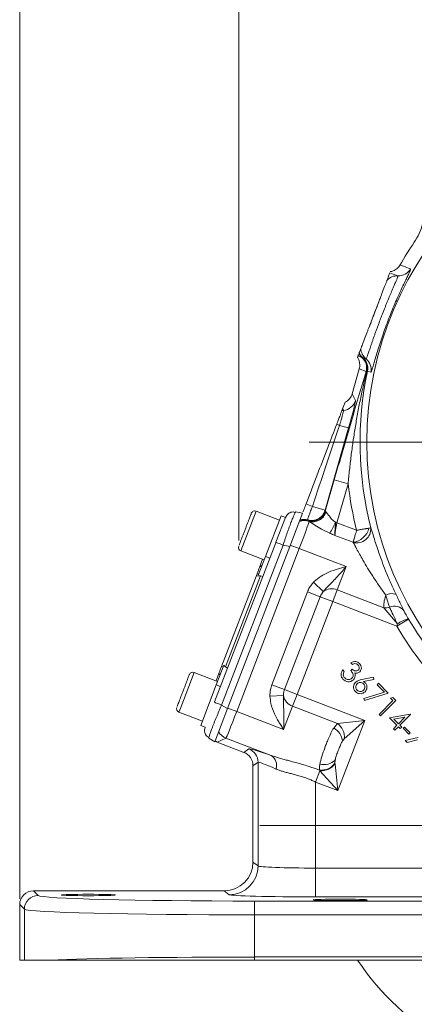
# Model space of a CAD drawing. Header units: inches. Extents: x 0.3 to 33.9, y 0.2 to 21.7.
# Tile 9 of 22: x 18.2 to 21.6, y 5.1 to 13.7. Entities that reach past the tile are written whole.
import ezdxf

# ---------------------------------------------------------------- set-up
doc = ezdxf.new("R2010")
doc.units = ezdxf.units.IN
doc.header["$MEASUREMENT"] = 0
doc.layers.add('SLD-0', color=7, linetype='Continuous', lineweight=15)
doc.styles.add('SLDTEXTSTYLE0', font='TXT', dxfattribs={"width": 0.75})
doc.dimstyles.new('SLDDIMSTYLE0', dxfattribs={"dimtxt": 0.25, "dimasz": 0.13, "dimexe": 0, "dimexo": 0.0625, "dimgap": 0.0625, "dimtad": 0, "dimtih": 1, "dimtoh": 1, "dimrnd": 1e-09, "dimzin": 12, "dimdsep": 46, "dimtxsty": 'SLDTEXTSTYLE0', "dimsah": 1, "dimcen": 0.09, "dimadec": 0, "dimazin": 3, "dimtfac": 1, "dimtofl": 0, "dimtmove": 0, "dimatfit": 3, "dimfxl": 1, "dimfrac": 2, "dimtolj": 1, "dimtzin": 12, "dimarcsym": 0})
doc.dimstyles.new('SLDDIMSTYLE2', dxfattribs={"dimtxt": 0.25, "dimasz": 0.13, "dimexe": 0, "dimexo": 0.0625, "dimgap": 0.0625, "dimtad": 0, "dimtih": 1, "dimtoh": 1, "dimrnd": 1e-09, "dimzin": 4, "dimdsep": 46, "dimtxsty": 'SLDTEXTSTYLE0', "dimsah": 1, "dimcen": 0.09, "dimadec": 0, "dimazin": 1, "dimtfac": 1, "dimtofl": 0, "dimtmove": 0, "dimatfit": 3, "dimfxl": 1, "dimfrac": 2, "dimtolj": 1, "dimtzin": 12, "dimarcsym": 0})

# ---------------------------------------------------------------- blocks, each defined once
blk = doc.blocks.new('_D_2')
at = {"layer": 'SLD-0'}
for p, q in [((18.1878, 6.0121), (18.1878, 14.5179)), ((20.0902, 9.1263), (20.0902, 14.5179)), ((18.1878, 14.3929), (18.5204, 14.3929)), ((18.6599, 14.4297), (18.6091, 14.4297)), ((18.6091, 14.4297), (18.6091, 14.0329)), ((19.6181, 14.4297), (19.6689, 14.4297)), ((19.6689, 14.4297), (19.6689, 14.0329)), ((20.0902, 14.3929), (19.7577, 14.3929)), ((18.6091, 14.0329), (18.6599, 14.0329)), ((19.6689, 14.0329), (19.6181, 14.0329))]:
    blk.add_line(p, q, dxfattribs=at)
for points in [[(18.1878, 14.3929), (18.3178, 14.3729), (18.3178, 14.4129)], [(20.0902, 14.3929), (19.9602, 14.4129), (19.9602, 14.3729)]]:
    blk.add_solid(points, dxfattribs=at)
at = {"layer": 'SLD-0', "char_height": 0.25, "attachment_point": 1, "style": 'SLDTEXTSTYLE0'}
for s, insert in [('1.90', (18.7142, 14.8028, 0.413)), ('48.32', (18.7234, 14.3551, 0.413))]:
    blk.add_mtext(s, dxfattribs=dict(at, insert=insert))
blk = doc.blocks.new('_D_3')
at = {"layer": 'SLD-0'}
for p, q in [((20.0902, 9.1263), (20.0902, 14.5179)), ((22.9095, 9.3358), (22.9095, 14.5179)), ((20.0902, 14.3929), (20.8812, 14.3929)), ((21.0207, 14.4297), (20.97, 14.4297)), ((20.97, 14.4297), (20.97, 14.0329)), ((21.9789, 14.4297), (22.0297, 14.4297)), ((22.0297, 14.4297), (22.0297, 14.0329)), ((22.9095, 14.3929), (22.1185, 14.3929)), ((20.97, 14.0329), (21.0207, 14.0329)), ((22.0297, 14.0329), (21.9789, 14.0329))]:
    blk.add_line(p, q, dxfattribs=at)
for points in [[(20.0902, 14.3929), (20.2202, 14.3729), (20.2202, 14.4129)], [(22.9095, 14.3929), (22.7795, 14.4129), (22.7795, 14.3729)]]:
    blk.add_solid(points, dxfattribs=at)
at = {"layer": 'SLD-0', "char_height": 0.25, "attachment_point": 1, "style": 'SLDTEXTSTYLE0'}
for s, insert in [('2.82', (21.075, 14.8028, 0.413)), ('71.61', (21.0842, 14.3551, 0.413))]:
    blk.add_mtext(s, dxfattribs=dict(at, insert=insert))
blk = doc.blocks.new('SW_CENTERMARKSYMBOL_0')
at = {"layer": 'SLD-0', "color": 0}
for p, q in [((0, 1), (0, 3.4561)), ((0, 0), (0, 0.5)), ((-1, 0), (-3.4561, 0)), ((0, 0), (-0.5, 0)), ((0, 0), (0, -0.5)), ((0, 0), (0.5, 0)), ((1, 0), (3.4561, 0)), ((0, -1), (0, -3.4561))]:
    blk.add_line(p, q, dxfattribs=at)
blk = doc.blocks.new('SW_CENTERMARKSYMBOL_1')
at = {"layer": 'SLD-0', "color": 0}
for p, q in [((0, 1), (0, 2.635)), ((0, 0), (0, 0.5)), ((-1, 0), (-2.635, 0)), ((0, 0), (-0.5, 0)), ((0, 0), (0, -0.5)), ((0, 0), (0.5, 0)), ((1, 0), (2.635, 0)), ((0, -1), (0, -2.635))]:
    blk.add_line(p, q, dxfattribs=at)

msp = doc.modelspace()

# ---------------------------------------------------------------- linework, layer by layer
at = {"color": 7, "linetype": 'Continuous', "lineweight": 15}
for p, q in [((21.6154, 11.7165), (21.6157, 11.7164)), ((21.4918, 11.5199), (21.4918, 11.5199)), ((21.3102, 11.2081), (21.2206, 10.9745)), ((21.1265, 10.7295), (21.1215, 10.7165)), ((21.1265, 10.7295), (21.1606, 10.7165)), ((21.1342, 10.7496), (21.1346, 10.7506)), ((21.1606, 10.7165), (21.1666, 10.7153)), ((21.0759, 10.4009), (21.1376, 10.616)), ((21.1376, 10.616), (21.1967, 10.5933)), ((21.1376, 10.616), (21.1376, 10.616)), ((21.2039, 10.599), (21.2087, 10.598)), ((21.1049, 10.3428), (21.0759, 10.4009)), ((20.9933, 10.2708), (20.9871, 10.2547)), ((20.9933, 10.2708), (21.0148, 10.3269)), ((20.8404, 9.3907), (21.0449, 10.1036)), ((21.0449, 10.1036), (20.9661, 10.1262)), ((20.9207, 9.6531), (20.8423, 9.3796)), ((20.9207, 9.6531), (21.0408, 9.6186)), ((20.9437, 9.2802), (21.0408, 9.6186)), ((20.8404, 9.3907), (20.7303, 9.4222)), ((20.4447, 9.3023), (20.2412, 9.3804)), ((20.324, 8.9876), (20.4591, 9.3396)), ((20.4138, 9.11), (20.4964, 9.3253)), ((20.4964, 9.3253), (20.4591, 9.3396)), ((20.4964, 9.3252), (20.5104, 9.3485)), ((20.645, 9.3636), (20.5342, 9.0749)), ((20.5822, 9.3703), (20.5863, 9.375)), ((20.645, 9.3636), (20.5863, 9.375)), ((20.8392, 9.3858), (20.8404, 9.3907)), ((20.8423, 9.3796), (20.8392, 9.3858)), ((20.6986, 9.2926), (20.6925, 9.2978)), ((20.702, 9.2903), (20.6986, 9.2926)), ((20.9313, 9.2837), (20.9437, 9.2802)), ((21.1147, 9.2145), (20.9437, 9.2802)), ((20.9267, 9.1703), (21.0836, 9.11)), ((19.8814, 7.7232), (20.4126, 9.1069)), ((19.942, 7.6964), (20.4755, 9.0863)), ((19.9932, 7.6656), (20.5342, 9.0749)), ((20.1027, 9.1088), (20.0932, 9.084)), ((20.5342, 9.0749), (20.4755, 9.0863)), ((20.6167, 9.0563), (20.5386, 9.0863)), ((20.073, 7.6399), (20.6167, 9.0563)), ((20.1086, 9.035), (20.3121, 8.9568)), ((20.2578, 8.8153), (20.324, 8.9876)), ((20.324, 8.9876), (20.3613, 8.9733)), ((20.6167, 9.0563), (21.024, 8.8999)), ((20.2705, 8.8902), (20.2981, 8.9622)), ((20.9461, 8.6969), (21.024, 8.8999)), ((19.9411, 8.0322), (20.2502, 8.8373)), ((19.9763, 8.027), (20.2798, 8.8176)), ((20.2502, 8.8373), (20.2642, 8.8319)), ((20.3001, 8.814), (20.2798, 8.8176)), ((20.8249, 8.6813), (20.7411, 8.763)), ((20.688, 8.6795), (20.3781, 7.8722)), ((20.7976, 8.6375), (20.688, 8.6795)), ((20.9071, 8.5954), (20.9461, 8.6969)), ((21.3515, 8.5413), (20.9461, 8.6969)), ((20.4877, 7.8301), (20.7976, 8.6375)), ((20.5972, 7.7881), (20.9071, 8.5954)), ((20.7976, 8.6375), (20.9071, 8.5954)), ((20.9071, 8.5954), (21.4627, 8.3822)), ((21.3515, 8.5413), (21.4689, 8.4011)), ((21.5659, 8.4433), (21.4627, 8.3822)), ((21.4689, 8.4011), (21.4627, 8.3822)), ((21.5659, 8.4433), (21.5653, 8.4444)), ((19.8954, 7.8711), (19.9615, 8.0434)), ((21.079, 8.0498), (21.0654, 8.0634)), ((19.9072, 7.9019), (19.7037, 7.98)), ((19.8932, 7.9073), (19.9208, 7.9793)), ((19.9551, 8.0268), (19.9411, 8.0322)), ((19.9939, 8.0161), (19.9763, 8.027)), ((20.9945, 8.0013), (21.0075, 7.9882)), ((21.0634, 7.9964), (21.0755, 8.0086)), ((19.7603, 7.5191), (19.8954, 7.8711)), ((19.8954, 7.8711), (19.9327, 7.8568)), ((20.4877, 7.8301), (20.3781, 7.8722)), ((21.1594, 7.9174), (21.2599, 7.9372)), ((21.2637, 7.9191), (21.1734, 7.9006)), ((21.2599, 7.9372), (21.2637, 7.9191)), ((21.2927, 7.8726), (21.3053, 7.8851)), ((21.3565, 7.8088), (21.2927, 7.8726)), ((21.3053, 7.8851), (21.3896, 7.8008)), ((20.4877, 7.8301), (20.5972, 7.7881)), ((20.5583, 7.6866), (20.5972, 7.7881)), ((21.1854, 7.5623), (20.5972, 7.7881)), ((21.1768, 7.7521), (21.3565, 7.8088)), ((21.3896, 7.8008), (21.1822, 7.7356)), ((19.5651, 7.7085), (19.5556, 7.6836)), ((20.4787, 7.7793), (20.3617, 7.7746)), ((21.1822, 7.7356), (21.1768, 7.7521)), ((21.3096, 7.6149), (21.4295, 7.7349)), ((21.4558, 7.7347), (21.3228, 7.6017)), ((21.4086, 7.7558), (21.4296, 7.7608)), ((21.4295, 7.7349), (21.4086, 7.7558)), ((21.4296, 7.7608), (21.4558, 7.7347)), ((19.5711, 7.6346), (19.7746, 7.5565)), ((19.8824, 7.3769), (19.9932, 7.6656)), ((19.942, 7.6964), (19.9932, 7.6656)), ((20.073, 7.6399), (19.9949, 7.6699)), ((20.4803, 7.4836), (20.073, 7.6399)), ((20.4803, 7.4836), (20.5583, 7.6866)), ((20.5583, 7.6866), (20.9475, 7.5372)), ((21.3228, 7.6017), (21.3096, 7.6149)), ((21.4014, 7.5849), (21.5809, 7.6163)), ((21.5836, 7.6136), (21.4909, 7.5209)), ((21.5809, 7.6163), (21.5836, 7.6136)), ((20.9475, 7.5372), (20.9156, 7.4966)), ((21.1854, 7.5623), (20.9475, 7.5372)), ((20.9516, 6.9533), (21.1854, 7.5623)), ((21.0075, 7.4023), (21.1854, 7.5623)), ((21.4649, 7.5214), (21.4014, 7.5849)), ((21.533, 7.5896), (21.4385, 7.5733)), ((21.4385, 7.5733), (21.4776, 7.5342)), ((21.4776, 7.5342), (21.533, 7.5896)), ((19.7603, 7.5191), (19.7976, 7.5048)), ((19.7925, 7.4781), (19.7976, 7.5049)), ((21.434, 7.4905), (21.4649, 7.5214)), ((21.4473, 7.4772), (21.434, 7.4905)), ((21.4782, 7.5081), (21.4473, 7.4772)), ((21.4943, 7.492), (21.4782, 7.5081)), ((21.4909, 7.5209), (21.507, 7.5048)), ((21.507, 7.5048), (21.4943, 7.492)), ((21.5194, 7.494), (21.5304, 7.505)), ((21.5692, 7.4443), (21.5194, 7.494)), ((21.5304, 7.505), (21.5802, 7.4553)), ((21.5802, 7.4553), (21.5692, 7.4443)), ((19.8824, 7.3769), (19.8311, 7.4077)), ((19.9027, 7.3741), (19.9793, 7.4083)), ((20.1343, 7.2852), (19.9027, 7.3741)), ((19.9793, 7.4083), (20.3727, 7.2573)), ((21.5373, 7.3872), (21.6482, 7.4133)), ((21.5529, 7.3716), (21.5373, 7.3872)), ((21.6433, 7.3927), (21.5529, 7.3716)), ((20.1786, 7.3156), (20.1343, 7.2852)), ((20.2145, 7.1686), (20.2587, 7.199)), ((20.2587, 7.199), (20.2587, 6.2987)), ((20.9265, 7.1912), (20.9284, 7.2179)), ((20.9272, 7.1843), (20.9265, 7.1912)), ((20.2145, 6.3319), (20.2145, 7.1686)), ((20.7963, 7.126), (20.7584, 7.0274)), ((20.7916, 7.1311), (20.7963, 7.126)), ((20.7963, 7.126), (20.9516, 6.9533)), ((20.9516, 6.9533), (20.9272, 7.1843)), ((20.7584, 7.0274), (20.9516, 6.9533)), ((20.7584, 6.2797), (20.7584, 7.0274)), ((20.2587, 6.2987), (20.2145, 6.3319)), ((20.7584, 6.2797), (20.7584, 6.0298)), ((21.964, 6.2797), (20.7584, 6.2797)), ((18.3484, 6.0414), (18.3078, 6.082)), ((19.9646, 6.082), (18.3078, 6.082)), ((19.9646, 6.082), (20.0089, 6.0488)), ((20.2278, 5.8735), (20.2278, 5.9934)), ((25.5812, 5.9934), (20.2278, 5.9934)), ((20.7584, 6.0298), (21.8524, 6.0298)), ((18.1878, 5.9621), (18.2285, 5.9214)), ((18.1878, 5.9621), (18.1878, 5.4808)), ((18.2285, 5.9214), (18.2285, 5.4808)), ((20.2278, 5.5073), (20.2278, 5.8735)), ((20.2278, 5.8735), (25.5812, 5.8735)), ((18.2285, 5.4808), (18.1878, 5.4808)), ((18.4538, 5.4808), (18.2285, 5.4808)), ((20.2278, 5.4808), (20.2278, 5.5073)), ((25.5812, 5.5073), (20.2278, 5.5073)), ((25.5812, 5.4808), (20.2278, 5.4808))]:
    msp.add_line(p, q, dxfattribs=at)
at = {"color": 8, "linetype": 'Continuous', "lineweight": 15}
for p, q in [((20.2412, 9.3804), (20.1237, 9.0743)), ((20.1237, 9.0743), (20.1086, 9.035)), ((19.7037, 7.98), (19.5862, 7.6739)), ((19.5862, 7.6739), (19.5711, 7.6346))]:
    msp.add_line(p, q, dxfattribs=at)
at = {"color": 7, "linetype": 'Continuous', "lineweight": 15, "flags": 128}
for points in [[(21.5822, 11.4846), (21.5743, 11.4876), (21.5427, 11.5), (21.4918, 11.5199)], [(21.4725, 11.4252), (21.4647, 11.4282), (21.4332, 11.4404), (21.4037, 11.4518)], [(21.1672, 10.7155), (21.1751, 10.7125), (21.1959, 10.7046)], [(21.2087, 10.598), (21.2167, 10.595), (21.2377, 10.5871)]]:
    msp.add_lwpolyline(points, dxfattribs=at)
at = {"color": 7, "linetype": 'Continuous', "lineweight": 15}
msp.add_circle((24.1595, 9.9804), 2.9561, dxfattribs=at)
for centre, radius, start, end in [((24.1595, 9.9804), 3.08, 145.68866, 150.01049), ((21.4786, 11.545), 0.12, 267.12145, 329.751), ((21.4665, 11.3054), 0.12, 87.1173, 136.78866), ((21.2716, 10.7976), 0.12, 181.21134, 230.8827), ((21.2398, 10.8065), 0.1199, 208.32095, 228.67014), ((21.2427, 10.8087), 0.1205, 207.32433, 230.8289), ((21.243, 10.8084), 0.1199, 206.84969, 230.78696), ((21.0813, 10.6264), 0.12, 343.98483, 48.66061), ((21.0882, 10.626), 0.1188, 346.86443, 48.73337), ((21.0913, 10.6226), 0.12, 348.15797, 50.77799), ((21.1202, 10.6115), 0.12, 348.249, 50.87855), ((24.1595, 9.9804), 3.0147, 168.17845, 194.3092), ((20.9895, 10.3761), 0.1201, 274.94933, 343.90746), ((21.0102, 10.1368), 0.1201, 94.94472, 101.08972), ((22.0675, 12.9072), 2.9912, 247.88685, 248.39395), ((24.1595, 9.9804), 3.1396, 186.61581, 194.11826), ((30.1387, 33.9146), 26.2373, 248.85849, 248.98642), ((20.2298, 9.3505), 0.032, 69, 159), ((20.7238, 9.4191), 0.1201, 253.4565, 343.90766), ((20.7269, 9.4129), 0.1201, 253.35459, 343.90768), ((20.7327, 9.4069), 0.1193, 253.39139, 344.20139), ((20.6592, 9.1777), 0.1205, 69.18139, 110.51555), ((20.6592, 9.1791), 0.1201, 70.85707, 110.3491), ((20.6581, 9.1828), 0.1201, 73.34254, 108.86771), ((20.6554, 9.1888), 0.1201, 73.44386, 106.02337), ((20.2976, 9.555), 0.6893, 327.9309, 336.82233), ((21.0609, 9.275), 0.1665, 277.81046, 345.46101), ((21.1149, 9.2285), 0.1236, 255.95677, 3.12689), ((20.1201, 9.0648), 0.032, 159, 249), ((20.2954, 8.8788), 0.0274, 95.79156, 155.40829), ((20.8991, 8.5836), 0.1227, 67.49934, 127.23491), ((21.4166, 8.5719), 0.0929, 63.96451, 121.27064), ((21.4429, 8.4496), 0.1053, 36.84227, 113.61876), ((21.3652, 8.6565), 0.116, 263.22283, 287.84233), ((21.6307, 8.1695), 0.2826, 103.39765, 124.93181), ((24.1595, 9.9804), 3.0148, 210.65257, 225.54358), ((24.1595, 9.9804), 3.1348, 210.65257, 225.54358), ((19.6922, 7.9501), 0.032, 69, 159), ((19.947, 7.9711), 0.0274, 162.59171, 222.20844), ((20.5992, 7.8022), 0.1227, 190.76509, 250.50066), ((19.5825, 7.6645), 0.032, 159, 249), ((20.8619, 7.4183), 0.1465, 353.75158, 54.24842), ((20.0225, 7.5203), 0.1201, 207.59422, 248.92282), ((20.8432, 7.3669), 0.1486, 5.52242, 60.84324), ((20.1336, 7.1989), 0.1251, 0.05219, 68.94781), ((20.3169, 7.1718), 0.102, 342.18161, 56.84741), ((20.8076, 7.2768), 0.1465, 263.75273, 324.25137), ((20.8281, 7.3275), 0.1486, 257.15676, 312.47758), ((20.8067, 7.2786), 0.153, 266.07251, 321.92749), ((20.0086, 6.2989), 0.2501, 270.06892, 359.94636), ((18.3485, 5.9213), 0.1201, 90.04597, 179.95403), ((22.9095, 6.6508), 2.135, 213.23055, 326.76945)]:
    msp.add_arc(centre, radius, start, end, dxfattribs=at)
for centre, major_axis, ratio, start_param, end_param in [((20.9606, 10.4341), (-0.0536, 0.1075), 0.998667, 3.14741, 3.969959), ((21.75, 8.8508), (-1.6238, 3.4426), 0.022792, 1.134912, 1.139471), ((21.0368, 10.1067), (0.0678, 0.2364), 0.034788, 4.709342, 6.245231), ((20.665, 9.2139), (0.8719, 2.6055), 0.001529, 1.213574, 1.491243), ((20.9565, 9.3249), (0.1142, -0.0552), 0.066735, 3.187995, 3.47672), ((20.6124, 9.058), (0.0896, 0.2334), 0.018159, 4.712389, 6.194904), ((20.8584, 9.1491), (-1.6238, 3.4426), 0.022792, 1.515069, 1.51685), ((20.9519, 9.277), (0.0243, 0.1246), 0.068016, 1.558839, 2.613717), ((20.2704, 8.7728), (0.0164, 0.0428), 0.916331, 0.174533, 0.698222), ((19.9993, 8.0665), (0.0164, 0.0428), 0.916331, 2.44337, 2.96706), ((20.0687, 7.6416), (0.0896, 0.2334), 0.018159, 3.176499, 4.712389), ((19.9459, 7.4862), (-0.1098, -0.0489), 0.998783, 0.618044, 0.784789), ((20.0894, 7.1685), (-0.1031, -0.0709), 0.999103, 2.539873, 3.743313), ((20.8032, 7.0751), (0.625, -0.2402), 0.032596, 2.343173, 3.119213), ((20.7584, 6.9584), (0.4999, -0.2403), 0.037993, 2.348907, 3.124947), ((19.9643, 6.3321), (0.2002, -0.1501), 0.999049, 5.356262, 6.926144), ((20.7584, 6.2994), (0.5, 0), 0.039279, 3.176499, 4.712389), ((18.3079, 5.962), (0.0849, -0.0849), 0.999315, 2.356537, 3.926648), ((20.2278, 6.0426), (1.88, 0), 0.026186, 3.167773, 4.712389), ((20.7584, 6.0494), (0.75, 0), 0.026186, 3.176499, 4.712389), ((20.2278, 5.9227), (2, 0), 0.024615, 3.167773, 4.712389), ((20.2278, 5.458), (2, 0), 0.024615, 1.570796, 2.661649)]:
    msp.add_ellipse(centre, major_axis=major_axis, ratio=ratio, start_param=start_param, end_param=end_param, dxfattribs=at)
for centre in [(18.7845, 6.046), (20.9725, 6.0035)]:
    msp.add_ellipse(centre, major_axis=(0.2344, 0), ratio=0.026186, dxfattribs=at)
for points, knots in [([(21.7001, 12.0459), (21.7014, 12.0174), (21.7041, 11.9595), (21.689, 11.8741), (21.661, 11.7911), (21.6308, 11.7416), (21.6154, 11.7165)], [0, 0, 0, 0, 0.246215, 0.500001, 0.746214, 1, 1, 1, 1]), ([(21.2377, 10.5871), (21.238, 10.5871), (21.2388, 10.5872), (21.2412, 10.5907), (21.246, 10.6024), (21.2548, 10.6304), (21.2667, 10.6707), (21.2815, 10.7213), (21.2995, 10.7814), (21.3204, 10.8477), (21.3446, 10.9199), (21.3711, 10.9945), (21.4001, 11.0708), (21.4303, 11.1452), (21.461, 11.2169), (21.4906, 11.2824), (21.5181, 11.3412), (21.542, 11.3909), (21.5614, 11.4313), (21.5751, 11.4607), (21.583, 11.48), (21.5825, 11.483), (21.5822, 11.4846)], [0, 0, 0, 0, 0.0191636, 0.0383909, 0.0921782, 0.1474506, 0.2008183, 0.2556938, 0.3079923, 0.3618137, 0.4133907, 0.4665477, 0.5182761, 0.5716492, 0.6239142, 0.6778033, 0.7303654, 0.7844485, 0.8373932, 0.8917939, 0.9451748, 1, 1, 1, 1]), ([(21.4918, 11.5199), (21.4882, 11.5143), (21.4809, 11.5029), (21.4666, 11.4886), (21.4501, 11.4766), (21.4342, 11.4688), (21.4198, 11.4639), (21.4116, 11.4623), (21.4075, 11.4615)], [0, 0, 0, 0, 0.188109, 0.381674, 0.569783, 0.763343, 0.881025, 1, 1, 1, 1]), ([(21.1959, 10.7046), (21.196, 10.7045), (21.1965, 10.7045), (21.1978, 10.7058), (21.2003, 10.7104), (21.2036, 10.7181), (21.2077, 10.7286), (21.2125, 10.7418), (21.218, 10.7576), (21.2244, 10.7761), (21.2315, 10.7969), (21.2392, 10.8196), (21.2476, 10.8442), (21.2568, 10.8709), (21.2665, 10.8988), (21.2766, 10.9274), (21.287, 10.9566), (21.298, 10.9869), (21.3117, 11.0239), (21.3255, 11.0603), (21.3428, 11.105), (21.3577, 11.1427), (21.3724, 11.1789), (21.3868, 11.214), (21.4006, 11.2471), (21.4138, 11.278), (21.4232, 11.3001), (21.4321, 11.3209), (21.4404, 11.3402), (21.448, 11.3581), (21.4549, 11.3742), (21.4608, 11.3885), (21.4657, 11.4007), (21.4692, 11.41), (21.4722, 11.4188), (21.4734, 11.424), (21.4728, 11.4249), (21.4725, 11.4252)], [0, 0, 0, 0, 0.006608, 0.03474, 0.063086, 0.092112, 0.121373, 0.149318, 0.177473, 0.206297, 0.235354, 0.263061, 0.290977, 0.319565, 0.348389, 0.375065, 0.401938, 0.429444, 0.457173, 0.500028, 0.524643, 0.57466, 0.600115, 0.62446, 0.673879, 0.699, 0.724166, 0.74949, 0.775306, 0.801289, 0.827981, 0.854857, 0.882311, 0.909965, 0.93221, 0.977211, 1, 1, 1, 1]), ([(21.3102, 11.2081), (21.313, 11.2153), (21.324, 11.244), (21.3434, 11.2945), (21.3643, 11.3491), (21.376, 11.3794), (21.3783, 11.3855), (21.3791, 11.3875)], [0, 0, 0, 0, 0.070467, 0.277117, 0.56329, 0.852377, 1, 1, 1, 1]), ([(21.3791, 11.3875), (21.3812, 11.393), (21.3875, 11.4094), (21.3931, 11.424), (21.3998, 11.4416), (21.4022, 11.4477), (21.4037, 11.4518)], [0, 0, 0, 0, 0.114166, 0.342488, 0.570881, 1, 1, 1, 1]), ([(21.3102, 11.2081), (21.3057, 11.1957), (21.2923, 11.159), (21.2724, 11.1062), (21.2463, 11.0387), (21.2313, 11.0013), (21.2206, 10.9745)], [0, 0, 0, 0, 0.169371, 0.500138, 0.642092, 1, 1, 1, 1]), ([(21.1517, 10.7951), (21.1541, 10.8013), (21.1588, 10.8137), (21.1798, 10.8682), (21.2005, 10.9223), (21.2137, 10.9568), (21.219, 10.9705), (21.2206, 10.9745)], [0, 0, 0, 0, 0.322606, 0.642639, 0.869131, 0.960935, 1, 1, 1, 1]), ([(21.136, 10.7543), (21.137, 10.7568), (21.1392, 10.7626), (21.143, 10.7725), (21.1473, 10.7836), (21.1502, 10.7913), (21.1517, 10.7951)], [0, 0, 0, 0, 0.273531, 0.636695, 0.818329, 1, 1, 1, 1]), ([(21.1215, 10.7165), (21.1237, 10.7131), (21.128, 10.7063), (21.1343, 10.693), (21.1397, 10.6762), (21.1426, 10.6562), (21.1423, 10.6358), (21.1392, 10.6227), (21.1376, 10.616)], [0, 0, 0, 0, 0.114538, 0.230247, 0.419935, 0.615121, 0.80481, 1, 1, 1, 1]), ([(21.1265, 10.7295), (21.1269, 10.7306), (21.128, 10.7334), (21.1295, 10.7373), (21.1311, 10.7414), (21.1313, 10.7421)], [0, 0, 0, 0, 0.32725, 0.875896, 1, 1, 1, 1]), ([(21.1666, 10.7153), (21.1667, 10.7154), (21.167, 10.7155), (21.1671, 10.7155), (21.1672, 10.7155)], [0, 0, 0, 0, 0.44896, 1, 1, 1, 1]), ([(21.1967, 10.5933), (21.1741, 10.5172), (21.1288, 10.3649), (21.0602, 10.1326), (20.9906, 9.8955), (20.9441, 9.7341), (20.9207, 9.6531)], [0, 0, 0, 0, 0.2475226, 0.4953545, 0.7466444, 1, 1, 1, 1]), ([(21.0408, 9.6186), (21.0446, 9.659), (21.0523, 9.7399), (21.0664, 9.8608), (21.0826, 9.9816), (21.1013, 10.1037), (21.1227, 10.2271), (21.147, 10.3517), (21.1738, 10.4758), (21.1939, 10.5579), (21.2039, 10.599)], [0, 0, 0, 0, 0.121753, 0.243667, 0.365943, 0.488306, 0.616057, 0.743881, 0.871908, 1, 1, 1, 1]), ([(21.1967, 10.5933), (21.1974, 10.5945), (21.1989, 10.5968), (21.2022, 10.5983), (21.2039, 10.599)], [0, 0, 0, 0, 0.4965896, 1, 1, 1, 1]), ([(20.9871, 10.2547), (20.9863, 10.2527), (20.9848, 10.2487), (20.9765, 10.2271), (20.9648, 10.1967), (20.9524, 10.1644), (20.9445, 10.1437), (20.9415, 10.136)], [0, 0, 0, 0, 0.215697, 0.431707, 0.649625, 0.869325, 1, 1, 1, 1]), ([(20.9661, 10.1262), (20.9687, 10.135), (20.9754, 10.1579), (20.9843, 10.1897), (20.9925, 10.2205), (20.9982, 10.2438), (21.0001, 10.2546), (20.9999, 10.2561), (20.9998, 10.2565)], [0, 0, 0, 0, 0.133792, 0.349994, 0.507744, 0.714733, 0.929626, 1, 1, 1, 1]), ([(20.9415, 10.136), (20.9158, 10.0689), (20.8272, 9.8381), (20.7385, 9.6071), (20.6756, 9.4433)], [0, 0, 0, 0, 0.290691, 1, 1, 1, 1]), ([(20.6756, 9.4433), (20.6695, 9.4275), (20.66, 9.4026), (20.652, 9.3817), (20.6491, 9.3741)], [0, 0, 0, 0, 0.636153, 1, 1, 1, 1]), ([(20.6896, 9.3039), (20.6896, 9.3049), (20.6897, 9.3074), (20.6937, 9.3207), (20.7012, 9.3431), (20.7115, 9.3723), (20.7225, 9.4017), (20.7289, 9.4185), (20.7303, 9.4222)], [0, 0, 0, 0, 0.143666, 0.362558, 0.499578, 0.718486, 0.937392, 1, 1, 1, 1]), ([(20.1996, 9.3612), (20.1996, 9.3614), (20.1998, 9.3619), (20.1977, 9.3563), (20.1921, 9.3418), (20.1807, 9.312), (20.1651, 9.2713), (20.151, 9.2346), (20.1397, 9.2052), (20.1286, 9.1764), (20.1153, 9.1415), (20.1076, 9.1217), (20.1027, 9.1088)], [0, 0, 0, 0, 0.039681, 0.123958, 0.206484, 0.359787, 0.513091, 0.595616, 0.679894, 0.764171, 0.846697, 1, 1, 1, 1]), ([(20.5822, 9.3705), (20.5758, 9.3719), (20.563, 9.3747), (20.5435, 9.3714), (20.5251, 9.3633), (20.5152, 9.3534), (20.5103, 9.3485)], [0, 0, 0, 0, 0.252652, 0.503903, 0.753133, 1, 1, 1, 1]), ([(20.9313, 9.2837), (20.9253, 9.2879), (20.913, 9.2965), (20.8975, 9.3119), (20.8838, 9.328), (20.8728, 9.3426), (20.8638, 9.3551), (20.8581, 9.3627), (20.8545, 9.3673), (20.8522, 9.37), (20.8498, 9.3725), (20.8482, 9.3738), (20.8475, 9.3744)], [0, 0, 0, 0, 0.141168, 0.287984, 0.435462, 0.585968, 0.701423, 0.819047, 0.857413, 0.895921, 0.947715, 1, 1, 1, 1]), ([(20.702, 9.2903), (20.7033, 9.2896), (20.7165, 9.2823), (20.7509, 9.2599), (20.8105, 9.2227), (20.8574, 9.2005), (20.8818, 9.189)], [0, 0, 0, 0, 0.032981, 0.337416, 0.655229, 1, 1, 1, 1]), ([(20.9267, 9.1703), (20.9267, 9.1704), (20.9266, 9.1707), (20.9264, 9.1733), (20.9262, 9.179), (20.9261, 9.1955), (20.9277, 9.2257), (20.9304, 9.2602), (20.9312, 9.2797), (20.9313, 9.2837)], [0, 0, 0, 0, 0.0040592, 0.0146748, 0.1064973, 0.2213194, 0.565606, 0.9113159, 1, 1, 1, 1]), ([(20.8818, 9.189), (20.8835, 9.1883), (20.8917, 9.1848), (20.9053, 9.1791), (20.9184, 9.1737), (20.9251, 9.1709), (20.9265, 9.1703), (20.9267, 9.1703)], [0, 0, 0, 0, 0.113147, 0.55018, 0.907441, 0.987255, 1, 1, 1, 1]), ([(21.1147, 9.2145), (21.1147, 9.2144), (21.1135, 9.2103), (21.1111, 9.2024), (21.1073, 9.1896), (21.1008, 9.168), (21.0952, 9.1489), (21.0885, 9.1264), (21.0858, 9.1174), (21.0836, 9.11)], [0, 0, 0, 0, 0.0034304, 0.0967701, 0.1892275, 0.3086031, 0.627922, 0.6935814, 1, 1, 1, 1]), ([(21.1147, 9.2145), (21.1149, 9.2146), (21.1191, 9.2153), (21.1272, 9.2167), (21.1403, 9.2189), (21.1559, 9.2216), (21.1734, 9.2247), (21.1875, 9.2271), (21.2001, 9.2293), (21.2114, 9.2313), (21.2185, 9.2326), (21.2221, 9.2332)], [0, 0, 0, 0, 0.0034233, 0.0965672, 0.1888305, 0.3084825, 0.4660683, 0.6282067, 0.6932316, 0.8445932, 1, 1, 1, 1]), ([(21.2383, 9.2353), (21.2376, 9.2353), (21.236, 9.2354), (21.2295, 9.2345), (21.2239, 9.2335), (21.2221, 9.2332)], [0, 0, 0, 0, 0.397481, 0.81045, 1, 1, 1, 1]), ([(21.4574, 8.6553), (21.442, 8.6883), (21.4109, 8.7552), (21.3688, 8.8558), (21.3317, 8.952), (21.3026, 9.0339), (21.2786, 9.1059), (21.2566, 9.1755), (21.2451, 9.2133), (21.2383, 9.2353)], [0, 0, 0, 0, 0.166275, 0.337727, 0.47723, 0.620695, 0.730528, 0.843328, 1, 1, 1, 1]), ([(21.0836, 9.11), (21.0837, 9.1099), (21.0842, 9.1095), (21.0846, 9.109), (21.0849, 9.1086)], [0, 0, 0, 0, 0.209807, 1, 1, 1, 1]), ([(21.0849, 9.1086), (21.0942, 9.0911), (21.1177, 9.047), (21.1617, 8.9674), (21.2099, 8.8864), (21.2572, 8.8113), (21.3103, 8.7317), (21.3489, 8.6783), (21.3684, 8.6513)], [0, 0, 0, 0, 0.14188, 0.356834, 0.500225, 0.646485, 0.821608, 1, 1, 1, 1]), ([(21.024, 8.8999), (21.0238, 8.8999), (21.0109, 8.8963), (20.9851, 8.8893), (20.9345, 8.8743), (20.8734, 8.8527), (20.8052, 8.8174), (20.7627, 8.7848), (20.7431, 8.765), (20.7411, 8.763)], [0, 0, 0, 0, 0.001933, 0.126805, 0.251622, 0.499636, 0.737052, 0.973799, 1, 1, 1, 1]), ([(20.8249, 8.6813), (20.826, 8.6827), (20.8518, 8.7144), (20.9072, 8.7667), (20.973, 8.8401), (21.0118, 8.8856), (21.0239, 8.8998), (21.024, 8.8999)], [0, 0, 0, 0, 0.018902, 0.426946, 0.821584, 0.997921, 1, 1, 1, 1]), ([(20.7411, 8.763), (20.7389, 8.7607), (20.7277, 8.749), (20.7098, 8.7252), (20.6956, 8.6986), (20.6893, 8.6829), (20.688, 8.6795)], [0, 0, 0, 0, 0.096516, 0.48907, 0.892319, 1, 1, 1, 1]), ([(20.7976, 8.6375), (20.7983, 8.6393), (20.8015, 8.6474), (20.8087, 8.6614), (20.8179, 8.6738), (20.8238, 8.6801), (20.8249, 8.6813)], [0, 0, 0, 0, 0.112407, 0.504421, 0.906519, 1, 1, 1, 1]), ([(21.3684, 8.6513), (21.3681, 8.6502), (21.3611, 8.6275), (21.3496, 8.5858), (21.3509, 8.556), (21.3515, 8.5413)], [0, 0, 0, 0, 0.023642, 0.518923, 1, 1, 1, 1]), ([(21.3684, 8.6513), (21.3739, 8.6308), (21.3837, 8.5938), (21.3933, 8.5626), (21.3995, 8.5488), (21.4008, 8.5461)], [0, 0, 0, 0, 0.498998, 0.899108, 1, 1, 1, 1]), ([(21.5272, 8.5127), (21.5255, 8.516), (21.5168, 8.5335), (21.5015, 8.5643), (21.4793, 8.6095), (21.4648, 8.6399), (21.4574, 8.6553)], [0, 0, 0, 0, 0.086595, 0.463628, 0.727497, 1, 1, 1, 1]), ([(21.4008, 8.5461), (21.4058, 8.535), (21.4188, 8.5062), (21.4434, 8.4538), (21.462, 8.4155), (21.4689, 8.4011)], [0, 0, 0, 0, 0.281747, 0.729864, 1, 1, 1, 1]), ([(21.5653, 8.4444), (21.5648, 8.4452), (21.5622, 8.4496), (21.5514, 8.4682), (21.5389, 8.4905), (21.5296, 8.5081), (21.5275, 8.5121), (21.5272, 8.5127)], [0, 0, 0, 0, 0.033201, 0.184022, 0.765509, 0.963391, 1, 1, 1, 1]), ([(21.0654, 8.0634), (21.072, 8.067), (21.0851, 8.0741), (21.1064, 8.0755), (21.1251, 8.07), (21.1341, 8.0624), (21.1386, 8.0586)], [0, 0, 0, 0, 0.280367, 0.559802, 0.779809, 1, 1, 1, 1]), ([(21.1256, 8.0456), (21.122, 8.0487), (21.1147, 8.0547), (21.0972, 8.0571), (21.0859, 8.0526), (21.079, 8.0498)], [0, 0, 0, 0, 0.280108, 0.5597, 1, 1, 1, 1]), ([(21.1287, 7.9999), (21.1315, 8.0038), (21.1372, 8.0116), (21.1372, 8.0255), (21.1331, 8.0372), (21.1281, 8.0428), (21.1256, 8.0456)], [0, 0, 0, 0, 0.278749, 0.558588, 0.779116, 1, 1, 1, 1]), ([(21.1386, 8.0586), (21.1433, 8.0527), (21.1528, 8.0408), (21.1569, 8.0196), (21.1534, 8.0001), (21.1461, 7.9907), (21.1425, 7.986)], [0, 0, 0, 0, 0.279978, 0.559774, 0.780047, 1, 1, 1, 1]), ([(19.662, 7.9609), (19.6621, 7.961), (19.6623, 7.9615), (19.6601, 7.9559), (19.6546, 7.9415), (19.6431, 7.9117), (19.6275, 7.8709), (19.6134, 7.8343), (19.6021, 7.8048), (19.5911, 7.776), (19.5777, 7.7412), (19.5701, 7.7213), (19.5651, 7.7085)], [0, 0, 0, 0, 0.0396809, 0.1239581, 0.206484, 0.3597873, 0.5130906, 0.5956165, 0.6798936, 0.7641708, 0.8466967, 1, 1, 1, 1]), ([(20.9992, 7.9186), (20.9937, 7.9252), (20.9827, 7.9383), (20.9788, 7.9627), (20.9839, 7.9842), (20.991, 7.9956), (20.9945, 8.0013)], [0, 0, 0, 0, 0.279839, 0.558922, 0.779224, 1, 1, 1, 1]), ([(21.0075, 7.9882), (21.0047, 7.9832), (20.9998, 7.9743), (20.999, 7.9641), (20.9986, 7.9597)], [0, 0, 0, 0, 0.560712, 1, 1, 1, 1]), ([(20.9986, 7.9597), (20.9998, 7.9537), (21.0018, 7.943), (21.0091, 7.9349), (21.0123, 7.9314)], [0, 0, 0, 0, 0.558676, 1, 1, 1, 1]), ([(21.0733, 7.9284), (21.0763, 7.9322), (21.0823, 7.9397), (21.0852, 7.9543), (21.082, 7.9753), (21.071, 7.9877), (21.0634, 7.9964)], [0, 0, 0, 0, 0.186672, 0.373506, 0.56025, 1, 1, 1, 1]), ([(21.0755, 8.0086), (21.0798, 8.0049), (21.0882, 7.9975), (21.103, 7.9918), (21.118, 7.9918), (21.1251, 7.9972), (21.1287, 7.9999)], [0, 0, 0, 0, 0.2809531, 0.5614333, 0.7808001, 1, 1, 1, 1]), ([(21.1425, 7.986), (21.139, 7.9831), (21.1322, 7.9773), (21.1165, 7.9726), (21.1051, 7.9746), (21.0982, 7.9758)], [0, 0, 0, 0, 0.280348, 0.560451, 1, 1, 1, 1]), ([(21.0982, 7.9758), (21.0999, 7.9709), (21.103, 7.9621), (21.1027, 7.9528), (21.1025, 7.9487)], [0, 0, 0, 0, 0.559801, 1, 1, 1, 1]), ([(20.3781, 7.8722), (20.3757, 7.8654), (20.3708, 7.8517), (20.3653, 7.8285), (20.3615, 7.8027), (20.3616, 7.784), (20.3617, 7.7746)], [0, 0, 0, 0, 0.218332, 0.438286, 0.71723, 1, 1, 1, 1]), ([(21.0875, 7.9164), (21.0801, 7.9108), (21.0653, 7.8997), (21.0387, 7.8974), (21.0157, 7.9045), (21.0047, 7.9139), (20.9992, 7.9186)], [0, 0, 0, 0, 0.279417, 0.55893, 0.779311, 1, 1, 1, 1]), ([(21.0123, 7.9314), (21.0172, 7.9272), (21.0269, 7.9188), (21.0451, 7.9158), (21.0615, 7.9188), (21.0694, 7.9252), (21.0733, 7.9284)], [0, 0, 0, 0, 0.280313, 0.559638, 0.779898, 1, 1, 1, 1]), ([(21.1025, 7.9487), (21.1012, 7.9419), (21.099, 7.9298), (21.091, 7.9205), (21.0875, 7.9164)], [0, 0, 0, 0, 0.559504, 1, 1, 1, 1]), ([(21.1051, 7.8127), (21.0999, 7.8193), (21.0894, 7.8327), (21.0869, 7.857), (21.0928, 7.8782), (21.1013, 7.8885), (21.1055, 7.8936)], [0, 0, 0, 0, 0.279715, 0.559076, 0.779551, 1, 1, 1, 1]), ([(21.1055, 7.8936), (21.1147, 7.9001), (21.131, 7.9118), (21.1507, 7.9157), (21.1594, 7.9174)], [0, 0, 0, 0, 0.558238, 1, 1, 1, 1]), ([(21.1186, 7.8809), (21.115, 7.8763), (21.1077, 7.8671), (21.1063, 7.8504), (21.1098, 7.8356), (21.1156, 7.8286), (21.1186, 7.8251)], [0, 0, 0, 0, 0.2795594, 0.5593468, 0.7796017, 1, 1, 1, 1]), ([(21.1746, 7.881), (21.1699, 7.8847), (21.1607, 7.8919), (21.144, 7.8934), (21.1292, 7.8898), (21.1221, 7.8839), (21.1186, 7.8809)], [0, 0, 0, 0, 0.279559, 0.559349, 0.779582, 1, 1, 1, 1]), ([(21.1734, 7.9006), (21.1766, 7.8989), (21.1824, 7.8958), (21.1872, 7.8914), (21.1894, 7.8895)], [0, 0, 0, 0, 0.560059, 1, 1, 1, 1]), ([(21.1745, 7.8251), (21.1781, 7.8297), (21.1854, 7.8389), (21.1869, 7.8556), (21.1834, 7.8704), (21.1775, 7.8775), (21.1746, 7.881)], [0, 0, 0, 0, 0.279563, 0.559339, 0.779585, 1, 1, 1, 1]), ([(21.1894, 7.8895), (21.1944, 7.8831), (21.2044, 7.8702), (21.2058, 7.8468), (21.2001, 7.8265), (21.1918, 7.8169), (21.1877, 7.812)], [0, 0, 0, 0, 0.279373, 0.559056, 0.779422, 1, 1, 1, 1]), ([(20.4787, 7.7793), (20.4787, 7.7841), (20.4787, 7.7936), (20.4807, 7.8069), (20.4837, 7.8191), (20.4863, 7.8265), (20.4877, 7.8301)], [0, 0, 0, 0, 0.273081, 0.550105, 0.774236, 1, 1, 1, 1]), ([(21.1877, 7.812), (21.1809, 7.8066), (21.1673, 7.7957), (21.1424, 7.7936), (21.1208, 7.7996), (21.1104, 7.8083), (21.1051, 7.8127)], [0, 0, 0, 0, 0.2796559, 0.5589818, 0.7794659, 1, 1, 1, 1]), ([(21.1186, 7.8251), (21.1232, 7.8214), (21.1324, 7.8142), (21.1491, 7.8127), (21.1639, 7.8162), (21.171, 7.8221), (21.1745, 7.8251)], [0, 0, 0, 0, 0.279558, 0.559314, 0.779572, 1, 1, 1, 1]), ([(20.3617, 7.7746), (20.3639, 7.7528), (20.3691, 7.6999), (20.3974, 7.6247), (20.4309, 7.5625), (20.4586, 7.5175), (20.473, 7.4951), (20.4802, 7.4837), (20.4803, 7.4836)], [0, 0, 0, 0, 0.206019, 0.500319, 0.748356, 0.873184, 0.998067, 1, 1, 1, 1]), ([(20.4803, 7.4836), (20.4803, 7.4838), (20.4808, 7.4999), (20.4816, 7.5316), (20.4826, 7.5903), (20.4819, 7.6584), (20.4776, 7.7237), (20.4784, 7.7643), (20.4787, 7.7793)], [0, 0, 0, 0, 0.002077, 0.154904, 0.303194, 0.57336, 0.842251, 1, 1, 1, 1]), ([(19.7924, 7.4782), (19.7928, 7.4713), (19.7935, 7.4574), (19.8018, 7.4393), (19.8141, 7.4243), (19.8256, 7.4182), (19.8314, 7.4151)], [0, 0, 0, 0, 0.24674, 0.496303, 0.747818, 1, 1, 1, 1]), ([(20.9156, 7.4966), (20.9074, 7.482), (20.8891, 7.4493), (20.8656, 7.3941), (20.8408, 7.3316), (20.8175, 7.2672), (20.8014, 7.214), (20.7962, 7.1883), (20.7951, 7.1826)], [0, 0, 0, 0, 0.171275, 0.384256, 0.500237, 0.720192, 0.938779, 1, 1, 1, 1]), ([(19.8311, 7.4077), (19.8305, 7.4083), (19.8298, 7.409), (19.8314, 7.415), (19.8315, 7.4155)], [0, 0, 0, 0, 0.929331, 1, 1, 1, 1]), ([(20.9284, 7.2179), (20.929, 7.2209), (20.932, 7.2353), (20.9407, 7.2633), (20.9523, 7.2954), (20.965, 7.3273), (20.9766, 7.3549), (20.9868, 7.3734), (20.9911, 7.3812)], [0, 0, 0, 0, 0.054647, 0.26791, 0.499936, 0.623154, 0.841136, 1, 1, 1, 1]), ([(20.9911, 7.3812), (20.9914, 7.3817), (20.9963, 7.3898), (21.0021, 7.3963), (21.0075, 7.4023)], [0, 0, 0, 0, 0.06696, 1, 1, 1, 1]), ([(20.7916, 7.1311), (20.7794, 7.1357), (20.7548, 7.1449), (20.7139, 7.1589), (20.669, 7.1732), (20.62, 7.1875), (20.5711, 7.2009), (20.5255, 7.2128), (20.4837, 7.2237), (20.4455, 7.2342), (20.4082, 7.245), (20.3846, 7.2532), (20.3727, 7.2573)], [0, 0, 0, 0, 0.085725, 0.171611, 0.283741, 0.396269, 0.510037, 0.624249, 0.717407, 0.810847, 0.905231, 1, 1, 1, 1]), ([(20.414, 7.1406), (20.423, 7.137), (20.4409, 7.1297), (20.4707, 7.1203), (20.5023, 7.1115), (20.5367, 7.1027), (20.5736, 7.0933), (20.613, 7.0825), (20.6535, 7.0701), (20.6916, 7.0564), (20.7267, 7.0422), (20.7478, 7.0323), (20.7584, 7.0274)], [0, 0, 0, 0, 0.095516, 0.191631, 0.289412, 0.387736, 0.494769, 0.602543, 0.712756, 0.823908, 0.911723, 1, 1, 1, 1]), ([(20.7951, 7.1826), (20.7948, 7.1814), (20.7912, 7.1618), (20.7914, 7.146), (20.7916, 7.1311)], [0, 0, 0, 0, 0.061953, 1, 1, 1, 1]), ([(20.2278, 5.4808), (20.1476, 5.4808), (19.9923, 5.4808), (19.7648, 5.4808), (19.5482, 5.4808), (19.3401, 5.4808), (19.1435, 5.4808), (18.9604, 5.4808), (18.7771, 5.4808), (18.6003, 5.4808), (18.5026, 5.4808), (18.4538, 5.4808)], [0, 0, 0, 0, 0.110362, 0.213754, 0.317476, 0.420866, 0.524226, 0.627917, 0.731274, 0.865638, 1, 1, 1, 1])]:
    msp.add_open_spline(points, degree=3, knots=knots, dxfattribs=at)
at = {"color": 8, "linetype": 'Continuous', "lineweight": 15}
for points, knots in [([(20.4755, 9.0863), (20.4819, 9.1051), (20.4943, 9.142), (20.5101, 9.1871), (20.5224, 9.2215), (20.5348, 9.2554), (20.549, 9.2934), (20.5637, 9.3307), (20.5746, 9.3558), (20.5807, 9.3687), (20.5821, 9.3702), (20.5822, 9.3703)], [0, 0, 0, 0, 0.139643, 0.273304, 0.347684, 0.421493, 0.567307, 0.713124, 0.861116, 0.99478, 1, 1, 1, 1]), ([(19.8315, 7.4155), (19.8326, 7.4197), (19.8342, 7.4265), (19.8394, 7.4422), (19.8464, 7.4622), (19.858, 7.4933), (19.8758, 7.5387), (19.8964, 7.589), (19.9187, 7.6424), (19.9341, 7.6781), (19.942, 7.6964)], [0, 0, 0, 0, 0.1250238, 0.2006009, 0.2755977, 0.4237583, 0.5719225, 0.7222966, 0.8581113, 1, 1, 1, 1])]:
    msp.add_open_spline(points, degree=3, knots=knots, dxfattribs=at)
at = {"color": 7, "linetype": 'Continuous', "lineweight": 15}
for points in [[(20.4755, 9.0863), (20.4671, 9.0895), (20.4503, 9.096), (20.4302, 9.1037), (20.4165, 9.1089), (20.4147, 9.1096), (20.4138, 9.11)], [(20.2705, 8.8902), (20.2675, 8.8825), (20.2616, 8.867), (20.254, 8.8472), (20.2502, 8.8373)], [(19.9411, 8.0322), (19.9373, 8.0223), (19.9297, 8.0025), (19.9238, 7.987), (19.9208, 7.9793)], [(19.8802, 7.7201), (19.8811, 7.7198), (19.8829, 7.7191), (19.8967, 7.7138), (19.9168, 7.7061), (19.9336, 7.6996), (19.942, 7.6964)]]:
    msp.add_open_spline(points, degree=3, dxfattribs=at)

# ---------------------------------------------------------------- block references
at = {"layer": 'SLD-0'}
for name, p in [('SW_CENTERMARKSYMBOL_0', (24.1595, 9.9804)), ('SW_CENTERMARKSYMBOL_1', (22.9095, 6.6508))]:
    msp.add_blockref(name, p, dxfattribs=at)

# ---------------------------------------------------------------- dimensions: what is measured, and where the dimension line sits
for base, p1, p2, dimstyle, picture, middle in [((20.0902, 14.3929), (18.1878, 5.9621), (20.0902, 9.0763), 'SLDDIMSTYLE2', '_D_2', (19.139, 14.3929)), ((22.9095, 14.3929), (20.0902, 9.0763), (22.9095, 9.2858), 'SLDDIMSTYLE0', '_D_3', (21.4998, 14.3929))]:
    dim = msp.add_linear_dim(base=base, p1=p1, p2=p2, dimstyle=dimstyle, dxfattribs=at)
    dim.commit()
    dim.dimension.update_dxf_attribs({"geometry": picture, "text_midpoint": middle, "dimtype": 160})

doc.saveas('drawing.dxf')
